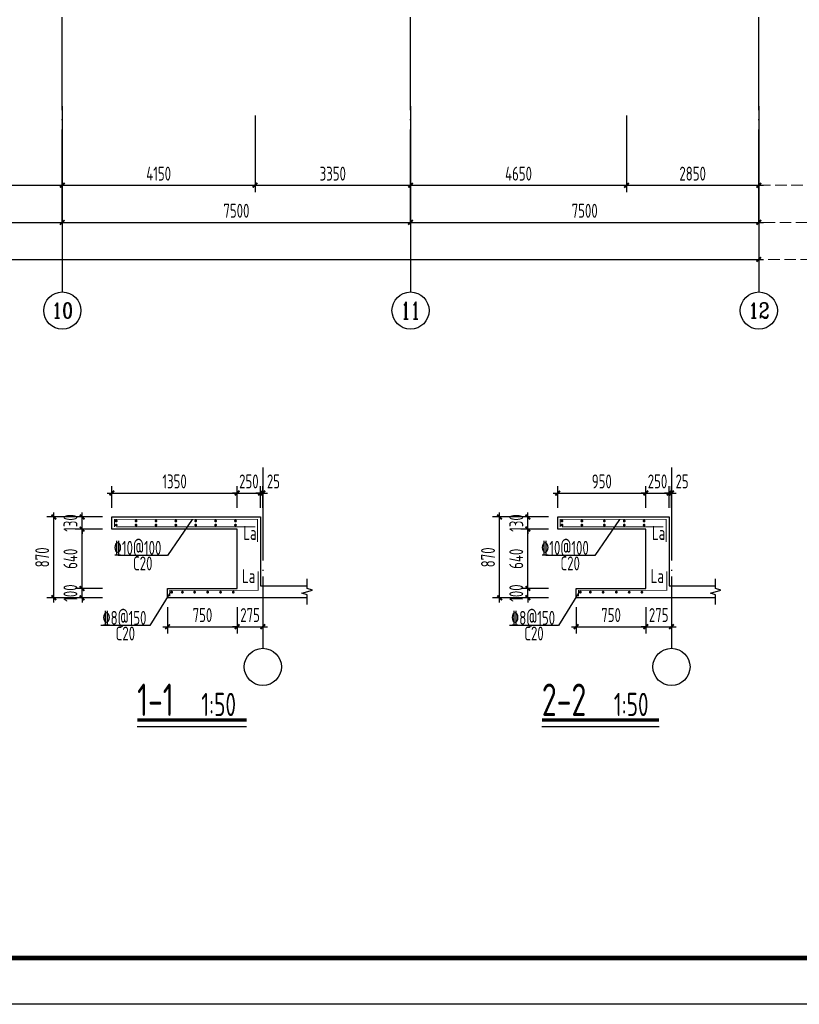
# Model space of a CAD drawing. Extents: x 545107 to 650924, y 150000 to 213805.
# Tile 9 of 15: x 615070 to 631860, y 150000 to 171209. Entities that reach past the tile are written whole.
import ezdxf
from ezdxf.enums import TextEntityAlignment as Align

# ---------------------------------------------------------------- set-up
doc = ezdxf.new("R2010")
doc.units = 0
doc.header["$LTSCALE"] = 1000
doc.linetypes.add('DASH', pattern=[0.35, 0.25, -0.1])
doc.linetypes.add('DOTE', pattern=[2.42, 2, -0.2, 0.02, -0.2])
doc.layers.get('0').update_dxf_attribs({"linetype": 'CONTINUOUS'})
doc.layers.get('Defpoints').update_dxf_attribs({"linetype": 'CONTINUOUS'})
doc.layers.add('A-ASIS', color=115, linetype='DASH', lineweight=0, plot=False)
for name, color, linetype in [('AXIS', 3, 'CONTINUOUS'), ('AXIS_TEXT', 7, 'CONTINUOUS'), ('H-图框', 4, 'CONTINUOUS'), ('PUB_TEXT', 7, 'CONTINUOUS'), ('S-COLU_DE_TEXT', 7, 'CONTINUOUS'), ('S-DIM_SYMB', 3, 'CONTINUOUS'), ('S-DOTE', 253, 'DOTE'), ('S-PUB_DIM', 3, 'CONTINUOUS'), ('S-PUB_TITLE', 4, 'CONTINUOUS'), ('S-REIN', 1, 'CONTINUOUS'), ('S-TEXT', 7, 'CONTINUOUS'), ('S-THIN', 7, 'CONTINUOUS'), ('S-节点详图剖面看线', 7, 'CONTINUOUS')]:
    doc.layers.add(name, color=color, linetype=linetype)
doc.styles.add('_TCH_AXIS', font='COMPLEX', dxfattribs={"bigfont": 'GBCBIG'})
doc.styles.add('COMPLEX', font='COMPLEX')
doc.styles.add('TSSD_DIMENSION_T3', font='tssdeng.shx', dxfattribs={"width": 0.7, "bigfont": 'Tssdchn.shx'})
doc.styles.add('TSSD_Rein', font='tssdeng.shx', dxfattribs={"width": 0.7, "bigfont": 'Tssdchn.shx'})
doc.dimstyles.new('_TCH_ARCH&&100', dxfattribs={"dimtxt": 300, "dimasz": 100, "dimexe": 150, "dimexo": 200, "dimgap": 100, "dimtad": 1, "dimdec": 0, "dimzin": 0, "dimdsep": 46, "dimtxsty": 'TSSD_DIMENSION_T3', "dimblk": 'ARCHTICK', "dimcen": 0.09, "dimdle": 100, "dimclrt": 7, "dimazin": 2, "dimtfac": 1, "dimtdec": 0, "dimtix": 1, "dimtmove": 2, "dimatfit": 3, "dimfxl": 100, "dimtolj": 1, "dimtzin": 0, "dimarcsym": 0})
doc.dimstyles.new('TSSD_100_100&&100', dxfattribs={"dimtxt": 300, "dimasz": 100, "dimexe": 150, "dimexo": 200, "dimgap": 100, "dimtad": 1, "dimdec": 0, "dimzin": 0, "dimdsep": 46, "dimtxsty": 'TSSD_DIMENSION_T3', "dimblk": 'ARCHTICK', "dimcen": 0, "dimdle": 100, "dimclrt": 7, "dimadec": 0, "dimazin": 0, "dimtfac": 1, "dimtdec": 0, "dimtix": 1, "dimtmove": 2, "dimatfit": 3, "dimfxl": 10000, "dimtolj": 1, "dimtzin": 0, "dimarcsym": 0})
doc.dimstyles.new('TSSD_50_100&&100', dxfattribs={"dimtxt": 300, "dimasz": 100, "dimexe": 150, "dimexo": 200, "dimgap": 100, "dimtad": 1, "dimdec": 0, "dimlfac": 0.5, "dimzin": 0, "dimdsep": 46, "dimtxsty": 'TSSD_DIMENSION_T3', "dimblk": 'ARCHTICK', "dimcen": 0, "dimdle": 100, "dimclrt": 7, "dimadec": 0, "dimazin": 0, "dimtfac": 1, "dimtdec": 0, "dimtix": 1, "dimtmove": 2, "dimatfit": 3, "dimfxl": 10000, "dimtolj": 1, "dimtzin": 0, "dimarcsym": 0})

# ---------------------------------------------------------------- blocks, each defined once
blk = doc.blocks.new('_AXISO')
blk.add_circle((0, 0), 0.5)
at = {"layer": 'AXIS_TEXT', "style": 'COMPLEX', "width": 1.041667}
blk.add_attdef('A', text='', height=0.56, dxfattribs=at).set_placement((-0.25, -0.28), (0.25, -0.28), align=Align.FIT)
blk = doc.blocks.new('_ArchTick')
at = {"color": 0, "linetype": 'ByBlock', "const_width": 0.4}
blk.add_lwpolyline([(-0.5, -0.5), (0.5, 0.5)], dxfattribs=at)
blk = doc.blocks.new('*D154')
at = {"layer": 'AXIS', "color": 0, "lineweight": -2, "transparency": 16777216}
for p, q in [((5800, 4550), (5800, 1300)), ((79450, 4550), (79450, 1300)), ((5700, 1450), (79550, 1450))]:
    blk.add_line(p, q, dxfattribs=at)
at = {"layer": 'Defpoints', "color": 0, "transparency": 16777216}
for p in [(5800, 4750), (79450, 4750), (79450, 1450)]:
    blk.add_point(p, dxfattribs=at)
at = {"layer": 'AXIS', "color": 0, "lineweight": -2, "transparency": 16777216, "xscale": 100, "yscale": 100, "zscale": 100, "rotation": 180}
blk.add_blockref('_ArchTick', (5800, 1450), dxfattribs=at)
at = {"layer": 'AXIS', "color": 0, "lineweight": -2, "transparency": 16777216, "xscale": 100, "yscale": 100, "zscale": 100}
blk.add_blockref('_ArchTick', (79450, 1450), dxfattribs=at)
at = {"layer": 'AXIS', "color": 7, "transparency": 16777216, "insert": (42625, 1700), "char_height": 300, "attachment_point": 5, "style": 'TSSD_DIMENSION_T3'}
blk.add_mtext('\\A1;73650', dxfattribs=at)
blk = doc.blocks.new('*D163')
at = {"layer": 'AXIS', "color": 0, "lineweight": -2, "transparency": 16777216}
for p, q in [((56950, 4550), (56950, 2100)), ((64450, 4550), (64450, 2100)), ((56850, 2250), (64550, 2250))]:
    blk.add_line(p, q, dxfattribs=at)
at = {"layer": 'Defpoints', "color": 0, "transparency": 16777216}
for p in [(56950, 4750), (64450, 4750), (64450, 2250)]:
    blk.add_point(p, dxfattribs=at)
at = {"layer": 'AXIS', "color": 0, "lineweight": -2, "transparency": 16777216, "xscale": 100, "yscale": 100, "zscale": 100, "rotation": 180}
blk.add_blockref('_ArchTick', (56950, 2250), dxfattribs=at)
at = {"layer": 'AXIS', "color": 0, "lineweight": -2, "transparency": 16777216, "xscale": 100, "yscale": 100, "zscale": 100}
blk.add_blockref('_ArchTick', (64450, 2250), dxfattribs=at)
at = {"layer": 'AXIS', "color": 7, "transparency": 16777216, "insert": (60700, 2500), "char_height": 300, "attachment_point": 5, "style": 'TSSD_DIMENSION_T3'}
blk.add_mtext('\\A1;7500', dxfattribs=at)
blk = doc.blocks.new('*D164')
at = {"layer": 'AXIS', "color": 0, "lineweight": -2, "transparency": 16777216}
for p, q in [((64450, 4550), (64450, 2100)), ((71950, 4550), (71950, 2100)), ((64350, 2250), (72050, 2250))]:
    blk.add_line(p, q, dxfattribs=at)
at = {"layer": 'Defpoints', "color": 0, "transparency": 16777216}
for p in [(64450, 4750), (71950, 4750), (71950, 2250)]:
    blk.add_point(p, dxfattribs=at)
at = {"layer": 'AXIS', "color": 0, "lineweight": -2, "transparency": 16777216, "xscale": 100, "yscale": 100, "zscale": 100, "rotation": 180}
blk.add_blockref('_ArchTick', (64450, 2250), dxfattribs=at)
at = {"layer": 'AXIS', "color": 0, "lineweight": -2, "transparency": 16777216, "xscale": 100, "yscale": 100, "zscale": 100}
blk.add_blockref('_ArchTick', (71950, 2250), dxfattribs=at)
at = {"layer": 'AXIS', "color": 7, "transparency": 16777216, "insert": (68200, 2500), "char_height": 300, "attachment_point": 5, "style": 'TSSD_DIMENSION_T3'}
blk.add_mtext('\\A1;7500', dxfattribs=at)
blk = doc.blocks.new('*D165')
at = {"layer": 'AXIS', "color": 0, "lineweight": -2, "transparency": 16777216}
for p, q in [((71950, 4550), (71950, 2100)), ((79450, 4550), (79450, 2100)), ((71850, 2250), (79550, 2250))]:
    blk.add_line(p, q, dxfattribs=at)
at = {"layer": 'Defpoints', "color": 0, "transparency": 16777216}
for p in [(71950, 4750), (79450, 4750), (79450, 2250)]:
    blk.add_point(p, dxfattribs=at)
at = {"layer": 'AXIS', "color": 0, "lineweight": -2, "transparency": 16777216, "xscale": 100, "yscale": 100, "zscale": 100, "rotation": 180}
blk.add_blockref('_ArchTick', (71950, 2250), dxfattribs=at)
at = {"layer": 'AXIS', "color": 0, "lineweight": -2, "transparency": 16777216, "xscale": 100, "yscale": 100, "zscale": 100}
blk.add_blockref('_ArchTick', (79450, 2250), dxfattribs=at)
at = {"layer": 'AXIS', "color": 7, "transparency": 16777216, "insert": (75700, 2500), "char_height": 300, "attachment_point": 5, "style": 'TSSD_DIMENSION_T3'}
blk.add_mtext('\\A1;7500', dxfattribs=at)
blk = doc.blocks.new('*D45')
at = {"layer": 'Defpoints', "color": 0, "linetype": 'ByBlock', "transparency": 16777216}
for p in [(625406, 160497), (626656, 160497), (626656, 158757)]:
    blk.add_point(p, dxfattribs=at)
at = {"layer": 'S-TEXT', "color": 0, "linetype": 'ByBlock', "lineweight": -2, "transparency": 16777216}
for p, q in [((625406, 158657), (625406, 160597)), ((626456, 160497), (625256, 160497)), ((626456, 158757), (625256, 158757))]:
    blk.add_line(p, q, dxfattribs=at)
at = {"layer": 'S-TEXT', "color": 0, "linetype": 'ByBlock', "lineweight": -2, "transparency": 16777216, "xscale": 100, "yscale": 100, "zscale": 100}
for p, rotation in [((625406, 160497), 90), ((625406, 158757), 270)]:
    blk.add_blockref('_ArchTick', p, dxfattribs=dict(at, rotation=rotation))
at = {"layer": 'S-TEXT', "color": 7, "linetype": 'ByBlock', "transparency": 16777216, "insert": (625156, 159627), "char_height": 300, "attachment_point": 5, "rotation": 90, "style": 'TSSD_DIMENSION_T3'}
blk.add_mtext('\\A1;870', dxfattribs=at)
blk = doc.blocks.new('*D46')
at = {"layer": 'Defpoints', "color": 0, "linetype": 'ByBlock', "transparency": 16777216}
for p in [(627056, 158757), (628556, 158757), (628556, 158134)]:
    blk.add_point(p, dxfattribs=at)
at = {"layer": 'S-TEXT', "color": 0, "linetype": 'ByBlock', "lineweight": -2, "transparency": 16777216}
for p, q in [((627056, 158557), (627056, 157984)), ((628556, 158557), (628556, 157984)), ((626956, 158134), (628656, 158134))]:
    blk.add_line(p, q, dxfattribs=at)
at = {"layer": 'S-TEXT', "color": 0, "linetype": 'ByBlock', "lineweight": -2, "transparency": 16777216, "xscale": 100, "yscale": 100, "zscale": 100, "rotation": 180}
blk.add_blockref('_ArchTick', (627056, 158134), dxfattribs=at)
at = {"layer": 'S-TEXT', "color": 0, "linetype": 'ByBlock', "lineweight": -2, "transparency": 16777216, "xscale": 100, "yscale": 100, "zscale": 100}
blk.add_blockref('_ArchTick', (628556, 158134), dxfattribs=at)
at = {"layer": 'S-TEXT', "color": 7, "linetype": 'ByBlock', "transparency": 16777216, "insert": (627806, 158384), "char_height": 300, "attachment_point": 5, "style": 'TSSD_DIMENSION_T3'}
blk.add_mtext('\\A1;750', dxfattribs=at)
blk = doc.blocks.new('*D47')
at = {"layer": 'Defpoints', "color": 0, "linetype": 'ByBlock', "transparency": 16777216}
for p in [(628556, 158757), (629106, 158757), (629106, 158134)]:
    blk.add_point(p, dxfattribs=at)
at = {"layer": 'S-TEXT', "color": 0, "linetype": 'ByBlock', "lineweight": -2, "transparency": 16777216}
for p, q in [((628556, 158557), (628556, 157984)), ((629106, 158557), (629106, 157984)), ((628556, 158134), (628456, 158134)), ((628556, 158134), (629106, 158134)), ((629106, 158134), (629206, 158134))]:
    blk.add_line(p, q, dxfattribs=at)
at = {"layer": 'S-TEXT', "color": 0, "linetype": 'ByBlock', "lineweight": -2, "transparency": 16777216, "xscale": 100, "yscale": 100, "zscale": 100}
blk.add_blockref('_ArchTick', (628556, 158134), dxfattribs=at)
at = {"layer": 'S-TEXT', "color": 0, "linetype": 'ByBlock', "lineweight": -2, "transparency": 16777216, "xscale": 100, "yscale": 100, "zscale": 100, "rotation": 180}
blk.add_blockref('_ArchTick', (629106, 158134), dxfattribs=at)
at = {"layer": 'S-TEXT', "color": 7, "linetype": 'ByBlock', "transparency": 16777216, "insert": (628831, 158384), "char_height": 300, "attachment_point": 5, "style": 'TSSD_DIMENSION_T3'}
blk.add_mtext('\\A1;275', dxfattribs=at)
blk = doc.blocks.new('*D48')
at = {"layer": 'Defpoints', "color": 0, "linetype": 'ByBlock', "transparency": 16777216}
for p in [(628556, 161013), (626656, 160497), (628556, 160497)]:
    blk.add_point(p, dxfattribs=at)
at = {"layer": 'S-TEXT', "color": 0, "linetype": 'ByBlock', "lineweight": -2, "transparency": 16777216}
for p, q in [((626556, 161013), (628656, 161013)), ((626656, 160697), (626656, 161163)), ((628556, 160697), (628556, 161163))]:
    blk.add_line(p, q, dxfattribs=at)
at = {"layer": 'S-TEXT', "color": 0, "linetype": 'ByBlock', "lineweight": -2, "transparency": 16777216, "xscale": 100, "yscale": 100, "zscale": 100, "rotation": 180}
blk.add_blockref('_ArchTick', (626656, 161013), dxfattribs=at)
at = {"layer": 'S-TEXT', "color": 0, "linetype": 'ByBlock', "lineweight": -2, "transparency": 16777216, "xscale": 100, "yscale": 100, "zscale": 100}
blk.add_blockref('_ArchTick', (628556, 161013), dxfattribs=at)
at = {"layer": 'S-TEXT', "color": 7, "linetype": 'ByBlock', "transparency": 16777216, "insert": (627606, 161263), "char_height": 300, "attachment_point": 5, "style": 'TSSD_DIMENSION_T3'}
blk.add_mtext('\\A1;950', dxfattribs=at)
blk = doc.blocks.new('*D49')
at = {"layer": 'Defpoints', "color": 0, "linetype": 'ByBlock', "transparency": 16777216}
for p in [(629056, 161013), (628556, 160497), (629056, 160497)]:
    blk.add_point(p, dxfattribs=at)
at = {"layer": 'S-TEXT', "color": 0, "linetype": 'ByBlock', "lineweight": -2, "transparency": 16777216}
for p, q in [((628556, 161013), (628456, 161013)), ((628556, 160697), (628556, 161163)), ((628556, 161013), (629056, 161013)), ((629056, 160697), (629056, 161163)), ((629056, 161013), (629156, 161013))]:
    blk.add_line(p, q, dxfattribs=at)
at = {"layer": 'S-TEXT', "color": 0, "linetype": 'ByBlock', "lineweight": -2, "transparency": 16777216, "xscale": 100, "yscale": 100, "zscale": 100}
blk.add_blockref('_ArchTick', (628556, 161013), dxfattribs=at)
at = {"layer": 'S-TEXT', "color": 0, "linetype": 'ByBlock', "lineweight": -2, "transparency": 16777216, "xscale": 100, "yscale": 100, "zscale": 100, "rotation": 180}
blk.add_blockref('_ArchTick', (629056, 161013), dxfattribs=at)
at = {"layer": 'S-TEXT', "color": 7, "linetype": 'ByBlock', "transparency": 16777216, "insert": (628806, 161263), "char_height": 300, "attachment_point": 5, "style": 'TSSD_DIMENSION_T3'}
blk.add_mtext('\\A1;250', dxfattribs=at)
blk = doc.blocks.new('*D50')
at = {"layer": 'Defpoints', "color": 0, "linetype": 'ByBlock', "transparency": 16777216}
for p in [(629106, 161013), (629056, 160497), (629106, 160497)]:
    blk.add_point(p, dxfattribs=at)
at = {"layer": 'S-TEXT', "color": 0, "linetype": 'ByBlock', "lineweight": -2, "transparency": 16777216}
for p, q in [((629056, 161013), (628956, 161013)), ((629056, 160697), (629056, 161163)), ((629056, 161013), (629106, 161013)), ((629106, 160697), (629106, 161163)), ((629106, 161013), (629206, 161013))]:
    blk.add_line(p, q, dxfattribs=at)
at = {"layer": 'S-TEXT', "color": 0, "linetype": 'ByBlock', "lineweight": -2, "transparency": 16777216, "xscale": 100, "yscale": 100, "zscale": 100}
blk.add_blockref('_ArchTick', (629056, 161013), dxfattribs=at)
at = {"layer": 'S-TEXT', "color": 0, "linetype": 'ByBlock', "lineweight": -2, "transparency": 16777216, "xscale": 100, "yscale": 100, "zscale": 100, "rotation": 180}
blk.add_blockref('_ArchTick', (629106, 161013), dxfattribs=at)
at = {"layer": 'S-TEXT', "color": 7, "linetype": 'ByBlock', "transparency": 16777216, "insert": (629335, 161263), "char_height": 300, "attachment_point": 5, "style": 'TSSD_DIMENSION_T3'}
blk.add_mtext('\\A1;25', dxfattribs=at)
blk = doc.blocks.new('*D51')
at = {"layer": 'Defpoints', "color": 0, "linetype": 'ByBlock', "transparency": 16777216}
for p in [(626014, 158957), (626656, 158957), (626656, 158757)]:
    blk.add_point(p, dxfattribs=at)
at = {"layer": 'S-TEXT', "color": 0, "linetype": 'ByBlock', "lineweight": -2, "transparency": 16777216}
for p, q in [((626456, 158957), (625864, 158957)), ((626014, 158957), (626014, 159057)), ((626014, 158757), (626014, 158957)), ((626456, 158757), (625864, 158757)), ((626014, 158757), (626014, 158657))]:
    blk.add_line(p, q, dxfattribs=at)
at = {"layer": 'S-TEXT', "color": 0, "linetype": 'ByBlock', "lineweight": -2, "transparency": 16777216, "xscale": 100, "yscale": 100, "zscale": 100}
for p, rotation in [((626014, 158957), 270), ((626014, 158757), 90)]:
    blk.add_blockref('_ArchTick', p, dxfattribs=dict(at, rotation=rotation))
at = {"layer": 'S-TEXT', "color": 7, "linetype": 'ByBlock', "transparency": 16777216, "insert": (625764, 158857), "char_height": 300, "attachment_point": 5, "rotation": 90, "style": 'TSSD_DIMENSION_T3'}
blk.add_mtext('\\A1;100', dxfattribs=at)
blk = doc.blocks.new('*D52')
at = {"layer": 'Defpoints', "color": 0, "linetype": 'ByBlock', "transparency": 16777216}
for p in [(626014, 160237), (626656, 160237), (626656, 158957)]:
    blk.add_point(p, dxfattribs=at)
at = {"layer": 'S-TEXT', "color": 0, "linetype": 'ByBlock', "lineweight": -2, "transparency": 16777216}
for p, q in [((626456, 160237), (625864, 160237)), ((626014, 158857), (626014, 160337)), ((626456, 158957), (625864, 158957))]:
    blk.add_line(p, q, dxfattribs=at)
at = {"layer": 'S-TEXT', "color": 0, "linetype": 'ByBlock', "lineweight": -2, "transparency": 16777216, "xscale": 100, "yscale": 100, "zscale": 100}
for p, rotation in [((626014, 160237), 90), ((626014, 158957), 270)]:
    blk.add_blockref('_ArchTick', p, dxfattribs=dict(at, rotation=rotation))
at = {"layer": 'S-TEXT', "color": 7, "linetype": 'ByBlock', "transparency": 16777216, "insert": (625764, 159597), "char_height": 300, "attachment_point": 5, "rotation": 90, "style": 'TSSD_DIMENSION_T3'}
blk.add_mtext('\\A1;640', dxfattribs=at)
blk = doc.blocks.new('*D53')
at = {"layer": 'Defpoints', "color": 0, "linetype": 'ByBlock', "transparency": 16777216}
for p in [(626014, 160497), (626656, 160497), (626656, 160237)]:
    blk.add_point(p, dxfattribs=at)
at = {"layer": 'S-TEXT', "color": 0, "linetype": 'ByBlock', "lineweight": -2, "transparency": 16777216}
for p, q in [((626014, 160497), (626014, 160597)), ((626456, 160497), (625864, 160497)), ((626014, 160237), (626014, 160497)), ((626456, 160237), (625864, 160237)), ((626014, 160237), (626014, 160137))]:
    blk.add_line(p, q, dxfattribs=at)
at = {"layer": 'S-TEXT', "color": 0, "linetype": 'ByBlock', "lineweight": -2, "transparency": 16777216, "xscale": 100, "yscale": 100, "zscale": 100}
for p, rotation in [((626014, 160497), 270), ((626014, 160237), 90)]:
    blk.add_blockref('_ArchTick', p, dxfattribs=dict(at, rotation=rotation))
at = {"layer": 'S-TEXT', "color": 7, "linetype": 'ByBlock', "transparency": 16777216, "insert": (625764, 160367), "char_height": 300, "attachment_point": 5, "rotation": 90, "style": 'TSSD_DIMENSION_T3'}
blk.add_mtext('\\A1;130', dxfattribs=at)
blk = doc.blocks.new('*D64')
at = {"layer": 'Defpoints', "color": 0, "linetype": 'ByBlock', "transparency": 16777216}
for p in [(615805, 160497), (617056, 160497), (617056, 158757)]:
    blk.add_point(p, dxfattribs=at)
at = {"layer": 'S-TEXT', "color": 0, "linetype": 'ByBlock', "lineweight": -2, "transparency": 16777216}
for p, q in [((615805, 158657), (615805, 160597)), ((616856, 160497), (615655, 160497)), ((616856, 158757), (615655, 158757))]:
    blk.add_line(p, q, dxfattribs=at)
at = {"layer": 'S-TEXT', "color": 0, "linetype": 'ByBlock', "lineweight": -2, "transparency": 16777216, "xscale": 100, "yscale": 100, "zscale": 100}
for p, rotation in [((615805, 160497), 90), ((615805, 158757), 270)]:
    blk.add_blockref('_ArchTick', p, dxfattribs=dict(at, rotation=rotation))
at = {"layer": 'S-TEXT', "color": 7, "linetype": 'ByBlock', "transparency": 16777216, "insert": (615555, 159627), "char_height": 300, "attachment_point": 5, "rotation": 90, "style": 'TSSD_DIMENSION_T3'}
blk.add_mtext('\\A1;870', dxfattribs=at)
blk = doc.blocks.new('*D65')
at = {"layer": 'Defpoints', "color": 0, "linetype": 'ByBlock', "transparency": 16777216}
for p in [(618256, 158757), (619756, 158757), (619756, 158134)]:
    blk.add_point(p, dxfattribs=at)
at = {"layer": 'S-TEXT', "color": 0, "linetype": 'ByBlock', "lineweight": -2, "transparency": 16777216}
for p, q in [((618256, 158557), (618256, 157984)), ((619756, 158557), (619756, 157984)), ((618156, 158134), (619856, 158134))]:
    blk.add_line(p, q, dxfattribs=at)
at = {"layer": 'S-TEXT', "color": 0, "linetype": 'ByBlock', "lineweight": -2, "transparency": 16777216, "xscale": 100, "yscale": 100, "zscale": 100, "rotation": 180}
blk.add_blockref('_ArchTick', (618256, 158134), dxfattribs=at)
at = {"layer": 'S-TEXT', "color": 0, "linetype": 'ByBlock', "lineweight": -2, "transparency": 16777216, "xscale": 100, "yscale": 100, "zscale": 100}
blk.add_blockref('_ArchTick', (619756, 158134), dxfattribs=at)
at = {"layer": 'S-TEXT', "color": 7, "linetype": 'ByBlock', "transparency": 16777216, "insert": (619006, 158384), "char_height": 300, "attachment_point": 5, "style": 'TSSD_DIMENSION_T3'}
blk.add_mtext('\\A1;750', dxfattribs=at)
blk = doc.blocks.new('*D66')
at = {"layer": 'Defpoints', "color": 0, "linetype": 'ByBlock', "transparency": 16777216}
for p in [(619756, 158757), (620306, 158757), (620306, 158134)]:
    blk.add_point(p, dxfattribs=at)
at = {"layer": 'S-TEXT', "color": 0, "linetype": 'ByBlock', "lineweight": -2, "transparency": 16777216}
for p, q in [((619756, 158557), (619756, 157984)), ((620306, 158557), (620306, 157984)), ((619756, 158134), (619656, 158134)), ((619756, 158134), (620306, 158134)), ((620306, 158134), (620406, 158134))]:
    blk.add_line(p, q, dxfattribs=at)
at = {"layer": 'S-TEXT', "color": 0, "linetype": 'ByBlock', "lineweight": -2, "transparency": 16777216, "xscale": 100, "yscale": 100, "zscale": 100}
blk.add_blockref('_ArchTick', (619756, 158134), dxfattribs=at)
at = {"layer": 'S-TEXT', "color": 0, "linetype": 'ByBlock', "lineweight": -2, "transparency": 16777216, "xscale": 100, "yscale": 100, "zscale": 100, "rotation": 180}
blk.add_blockref('_ArchTick', (620306, 158134), dxfattribs=at)
at = {"layer": 'S-TEXT', "color": 7, "linetype": 'ByBlock', "transparency": 16777216, "insert": (620031, 158384), "char_height": 300, "attachment_point": 5, "style": 'TSSD_DIMENSION_T3'}
blk.add_mtext('\\A1;275', dxfattribs=at)
blk = doc.blocks.new('*D67')
at = {"layer": 'Defpoints', "color": 0, "linetype": 'ByBlock', "transparency": 16777216}
for p in [(619756, 161013), (617056, 160497), (619756, 160497)]:
    blk.add_point(p, dxfattribs=at)
at = {"layer": 'S-TEXT', "color": 0, "linetype": 'ByBlock', "lineweight": -2, "transparency": 16777216}
for p, q in [((616956, 161013), (619856, 161013)), ((617056, 160697), (617056, 161163)), ((619756, 160697), (619756, 161163))]:
    blk.add_line(p, q, dxfattribs=at)
at = {"layer": 'S-TEXT', "color": 0, "linetype": 'ByBlock', "lineweight": -2, "transparency": 16777216, "xscale": 100, "yscale": 100, "zscale": 100, "rotation": 180}
blk.add_blockref('_ArchTick', (617056, 161013), dxfattribs=at)
at = {"layer": 'S-TEXT', "color": 0, "linetype": 'ByBlock', "lineweight": -2, "transparency": 16777216, "xscale": 100, "yscale": 100, "zscale": 100}
blk.add_blockref('_ArchTick', (619756, 161013), dxfattribs=at)
at = {"layer": 'S-TEXT', "color": 7, "linetype": 'ByBlock', "transparency": 16777216, "insert": (618406, 161263), "char_height": 300, "attachment_point": 5, "style": 'TSSD_DIMENSION_T3'}
blk.add_mtext('\\A1;1350', dxfattribs=at)
blk = doc.blocks.new('*D68')
at = {"layer": 'Defpoints', "color": 0, "linetype": 'ByBlock', "transparency": 16777216}
for p in [(620256, 161013), (619756, 160497), (620256, 160497)]:
    blk.add_point(p, dxfattribs=at)
at = {"layer": 'S-TEXT', "color": 0, "linetype": 'ByBlock', "lineweight": -2, "transparency": 16777216}
for p, q in [((619756, 161013), (619656, 161013)), ((619756, 160697), (619756, 161163)), ((619756, 161013), (620256, 161013)), ((620256, 160697), (620256, 161163)), ((620256, 161013), (620356, 161013))]:
    blk.add_line(p, q, dxfattribs=at)
at = {"layer": 'S-TEXT', "color": 0, "linetype": 'ByBlock', "lineweight": -2, "transparency": 16777216, "xscale": 100, "yscale": 100, "zscale": 100}
blk.add_blockref('_ArchTick', (619756, 161013), dxfattribs=at)
at = {"layer": 'S-TEXT', "color": 0, "linetype": 'ByBlock', "lineweight": -2, "transparency": 16777216, "xscale": 100, "yscale": 100, "zscale": 100, "rotation": 180}
blk.add_blockref('_ArchTick', (620256, 161013), dxfattribs=at)
at = {"layer": 'S-TEXT', "color": 7, "linetype": 'ByBlock', "transparency": 16777216, "insert": (620006, 161263), "char_height": 300, "attachment_point": 5, "style": 'TSSD_DIMENSION_T3'}
blk.add_mtext('\\A1;250', dxfattribs=at)
blk = doc.blocks.new('*D69')
at = {"layer": 'Defpoints', "color": 0, "linetype": 'ByBlock', "transparency": 16777216}
for p in [(620306, 161013), (620256, 160497), (620306, 160497)]:
    blk.add_point(p, dxfattribs=at)
at = {"layer": 'S-TEXT', "color": 0, "linetype": 'ByBlock', "lineweight": -2, "transparency": 16777216}
for p, q in [((620256, 161013), (620156, 161013)), ((620256, 160697), (620256, 161163)), ((620256, 161013), (620306, 161013)), ((620306, 160697), (620306, 161163)), ((620306, 161013), (620406, 161013))]:
    blk.add_line(p, q, dxfattribs=at)
at = {"layer": 'S-TEXT', "color": 0, "linetype": 'ByBlock', "lineweight": -2, "transparency": 16777216, "xscale": 100, "yscale": 100, "zscale": 100}
blk.add_blockref('_ArchTick', (620256, 161013), dxfattribs=at)
at = {"layer": 'S-TEXT', "color": 0, "linetype": 'ByBlock', "lineweight": -2, "transparency": 16777216, "xscale": 100, "yscale": 100, "zscale": 100, "rotation": 180}
blk.add_blockref('_ArchTick', (620306, 161013), dxfattribs=at)
at = {"layer": 'S-TEXT', "color": 7, "linetype": 'ByBlock', "transparency": 16777216, "insert": (620535, 161263), "char_height": 300, "attachment_point": 5, "style": 'TSSD_DIMENSION_T3'}
blk.add_mtext('\\A1;25', dxfattribs=at)
blk = doc.blocks.new('*D70')
at = {"layer": 'Defpoints', "color": 0, "linetype": 'ByBlock', "transparency": 16777216}
for p in [(616413, 158957), (617056, 158957), (617056, 158757)]:
    blk.add_point(p, dxfattribs=at)
at = {"layer": 'S-TEXT', "color": 0, "linetype": 'ByBlock', "lineweight": -2, "transparency": 16777216}
for p, q in [((616856, 158957), (616263, 158957)), ((616413, 158957), (616413, 159057)), ((616413, 158757), (616413, 158957)), ((616856, 158757), (616263, 158757)), ((616413, 158757), (616413, 158657))]:
    blk.add_line(p, q, dxfattribs=at)
at = {"layer": 'S-TEXT', "color": 0, "linetype": 'ByBlock', "lineweight": -2, "transparency": 16777216, "xscale": 100, "yscale": 100, "zscale": 100}
for p, rotation in [((616413, 158957), 270), ((616413, 158757), 90)]:
    blk.add_blockref('_ArchTick', p, dxfattribs=dict(at, rotation=rotation))
at = {"layer": 'S-TEXT', "color": 7, "linetype": 'ByBlock', "transparency": 16777216, "insert": (616163, 158857), "char_height": 300, "attachment_point": 5, "rotation": 90, "style": 'TSSD_DIMENSION_T3'}
blk.add_mtext('\\A1;100', dxfattribs=at)
blk = doc.blocks.new('*D71')
at = {"layer": 'Defpoints', "color": 0, "linetype": 'ByBlock', "transparency": 16777216}
for p in [(616413, 160237), (617056, 160237), (617056, 158957)]:
    blk.add_point(p, dxfattribs=at)
at = {"layer": 'S-TEXT', "color": 0, "linetype": 'ByBlock', "lineweight": -2, "transparency": 16777216}
for p, q in [((616856, 160237), (616263, 160237)), ((616413, 158857), (616413, 160337)), ((616856, 158957), (616263, 158957))]:
    blk.add_line(p, q, dxfattribs=at)
at = {"layer": 'S-TEXT', "color": 0, "linetype": 'ByBlock', "lineweight": -2, "transparency": 16777216, "xscale": 100, "yscale": 100, "zscale": 100}
for p, rotation in [((616413, 160237), 90), ((616413, 158957), 270)]:
    blk.add_blockref('_ArchTick', p, dxfattribs=dict(at, rotation=rotation))
at = {"layer": 'S-TEXT', "color": 7, "linetype": 'ByBlock', "transparency": 16777216, "insert": (616163, 159597), "char_height": 300, "attachment_point": 5, "rotation": 90, "style": 'TSSD_DIMENSION_T3'}
blk.add_mtext('\\A1;640', dxfattribs=at)
blk = doc.blocks.new('*D72')
at = {"layer": 'Defpoints', "color": 0, "linetype": 'ByBlock', "transparency": 16777216}
for p in [(616413, 160497), (617056, 160497), (617056, 160237)]:
    blk.add_point(p, dxfattribs=at)
at = {"layer": 'S-TEXT', "color": 0, "linetype": 'ByBlock', "lineweight": -2, "transparency": 16777216}
for p, q in [((616413, 160497), (616413, 160597)), ((616856, 160497), (616263, 160497)), ((616413, 160237), (616413, 160497)), ((616856, 160237), (616263, 160237)), ((616413, 160237), (616413, 160137))]:
    blk.add_line(p, q, dxfattribs=at)
at = {"layer": 'S-TEXT', "color": 0, "linetype": 'ByBlock', "lineweight": -2, "transparency": 16777216, "xscale": 100, "yscale": 100, "zscale": 100}
for p, rotation in [((616413, 160497), 270), ((616413, 160237), 90)]:
    blk.add_blockref('_ArchTick', p, dxfattribs=dict(at, rotation=rotation))
at = {"layer": 'S-TEXT', "color": 7, "linetype": 'ByBlock', "transparency": 16777216, "insert": (616163, 160367), "char_height": 300, "attachment_point": 5, "rotation": 90, "style": 'TSSD_DIMENSION_T3'}
blk.add_mtext('\\A1;130', dxfattribs=at)
blk = doc.blocks.new('*D128')
at = {"layer": 'Defpoints', "color": 0, "transparency": 16777216}
for p in [(612238, 169343), (615988, 169343), (615988, 167643)]:
    blk.add_point(p, dxfattribs=at)
at = {"layer": 'S-PUB_DIM', "color": 0, "lineweight": -2, "transparency": 16777216}
for p, q in [((612238, 169143), (612238, 167493)), ((615988, 169143), (615988, 167493)), ((612138, 167643), (616088, 167643))]:
    blk.add_line(p, q, dxfattribs=at)
at = {"layer": 'S-PUB_DIM', "color": 0, "lineweight": -2, "transparency": 16777216, "xscale": 100, "yscale": 100, "zscale": 100, "rotation": 180}
blk.add_blockref('_ArchTick', (612238, 167643), dxfattribs=at)
at = {"layer": 'S-PUB_DIM', "color": 0, "lineweight": -2, "transparency": 16777216, "xscale": 100, "yscale": 100, "zscale": 100}
blk.add_blockref('_ArchTick', (615988, 167643), dxfattribs=at)
at = {"layer": 'S-PUB_DIM', "color": 7, "transparency": 16777216, "insert": (614113, 167893), "char_height": 300, "attachment_point": 5, "style": 'TSSD_DIMENSION_T3'}
blk.add_mtext('\\A1;3750', dxfattribs=at)
blk = doc.blocks.new('*D129')
at = {"layer": 'Defpoints', "color": 0, "transparency": 16777216}
for p in [(615988, 169343), (620138, 169343), (620138, 167643)]:
    blk.add_point(p, dxfattribs=at)
at = {"layer": 'S-PUB_DIM', "color": 0, "lineweight": -2, "transparency": 16777216}
for p, q in [((615988, 169143), (615988, 167493)), ((620138, 169143), (620138, 167493)), ((615888, 167643), (620238, 167643))]:
    blk.add_line(p, q, dxfattribs=at)
at = {"layer": 'S-PUB_DIM', "color": 0, "lineweight": -2, "transparency": 16777216, "xscale": 100, "yscale": 100, "zscale": 100, "rotation": 180}
blk.add_blockref('_ArchTick', (615988, 167643), dxfattribs=at)
at = {"layer": 'S-PUB_DIM', "color": 0, "lineweight": -2, "transparency": 16777216, "xscale": 100, "yscale": 100, "zscale": 100}
blk.add_blockref('_ArchTick', (620138, 167643), dxfattribs=at)
at = {"layer": 'S-PUB_DIM', "color": 7, "transparency": 16777216, "insert": (618063, 167893), "char_height": 300, "attachment_point": 5, "style": 'TSSD_DIMENSION_T3'}
blk.add_mtext('\\A1;4150', dxfattribs=at)
blk = doc.blocks.new('*D130')
at = {"layer": 'Defpoints', "color": 0, "transparency": 16777216}
for p in [(620138, 169343), (623488, 169343), (623488, 167643)]:
    blk.add_point(p, dxfattribs=at)
at = {"layer": 'S-PUB_DIM', "color": 0, "lineweight": -2, "transparency": 16777216}
for p, q in [((620138, 169143), (620138, 167493)), ((623488, 169143), (623488, 167493)), ((620038, 167643), (623588, 167643))]:
    blk.add_line(p, q, dxfattribs=at)
at = {"layer": 'S-PUB_DIM', "color": 0, "lineweight": -2, "transparency": 16777216, "xscale": 100, "yscale": 100, "zscale": 100, "rotation": 180}
blk.add_blockref('_ArchTick', (620138, 167643), dxfattribs=at)
at = {"layer": 'S-PUB_DIM', "color": 0, "lineweight": -2, "transparency": 16777216, "xscale": 100, "yscale": 100, "zscale": 100}
blk.add_blockref('_ArchTick', (623488, 167643), dxfattribs=at)
at = {"layer": 'S-PUB_DIM', "color": 7, "transparency": 16777216, "insert": (621813, 167893), "char_height": 300, "attachment_point": 5, "style": 'TSSD_DIMENSION_T3'}
blk.add_mtext('\\A1;3350', dxfattribs=at)
blk = doc.blocks.new('*D131')
at = {"layer": 'Defpoints', "color": 0, "transparency": 16777216}
for p in [(623488, 169343), (628138, 169343), (628138, 167643)]:
    blk.add_point(p, dxfattribs=at)
at = {"layer": 'S-PUB_DIM', "color": 0, "lineweight": -2, "transparency": 16777216}
for p, q in [((623488, 169143), (623488, 167493)), ((628138, 169143), (628138, 167493)), ((623388, 167643), (628238, 167643))]:
    blk.add_line(p, q, dxfattribs=at)
at = {"layer": 'S-PUB_DIM', "color": 0, "lineweight": -2, "transparency": 16777216, "xscale": 100, "yscale": 100, "zscale": 100, "rotation": 180}
blk.add_blockref('_ArchTick', (623488, 167643), dxfattribs=at)
at = {"layer": 'S-PUB_DIM', "color": 0, "lineweight": -2, "transparency": 16777216, "xscale": 100, "yscale": 100, "zscale": 100}
blk.add_blockref('_ArchTick', (628138, 167643), dxfattribs=at)
at = {"layer": 'S-PUB_DIM', "color": 7, "transparency": 16777216, "insert": (625813, 167893), "char_height": 300, "attachment_point": 5, "style": 'TSSD_DIMENSION_T3'}
blk.add_mtext('\\A1;4650', dxfattribs=at)
blk = doc.blocks.new('*D132')
at = {"layer": 'Defpoints', "color": 0, "transparency": 16777216}
for p in [(628138, 169343), (630988, 169343), (630988, 167643)]:
    blk.add_point(p, dxfattribs=at)
at = {"layer": 'S-PUB_DIM', "color": 0, "lineweight": -2, "transparency": 16777216}
for p, q in [((628138, 169143), (628138, 167493)), ((630988, 169143), (630988, 167493)), ((628038, 167643), (631088, 167643))]:
    blk.add_line(p, q, dxfattribs=at)
at = {"layer": 'S-PUB_DIM', "color": 0, "lineweight": -2, "transparency": 16777216, "xscale": 100, "yscale": 100, "zscale": 100, "rotation": 180}
blk.add_blockref('_ArchTick', (628138, 167643), dxfattribs=at)
at = {"layer": 'S-PUB_DIM', "color": 0, "lineweight": -2, "transparency": 16777216, "xscale": 100, "yscale": 100, "zscale": 100}
blk.add_blockref('_ArchTick', (630988, 167643), dxfattribs=at)
at = {"layer": 'S-PUB_DIM', "color": 7, "transparency": 16777216, "insert": (629563, 167893), "char_height": 300, "attachment_point": 5, "style": 'TSSD_DIMENSION_T3'}
blk.add_mtext('\\A1;2850', dxfattribs=at)
blk = doc.blocks.new('A$C338D70EA')
at = {"layer": 'A-ASIS'}
for points in [[(83750, 1450), (1500, 1450), (1500, 37189.7), (83750, 37189.7)], [(82950, 2250), (2300, 2250), (2300, 36389.7), (82950, 36389.7)], [(82150, 3050), (3100, 3050), (3100, 35589.7), (82150, 35589.7)]]:
    blk.add_lwpolyline(points, close=True, dxfattribs=at)
at = {"layer": 'AXIS'}
for p, q in [((64450, 4750), (64450, 750)), ((71950, 4750), (71950, 750)), ((79450, 4750), (79450, 750))]:
    blk.add_line(p, q, dxfattribs=at)
at = {"layer": 'S-DOTE', "linetype": 'DOTE'}
for p, q in [((64450, 2250), (64450, 34114.7)), ((71950, 2250), (71950, 34114.7)), ((79450, 2250), (79450, 34114.7))]:
    blk.add_line(p, q, dxfattribs=at)
at = {"layer": 'AXIS'}
ref = blk.add_blockref('_AXISO', (64450, 350), dxfattribs=dict(at, xscale=800, yscale=800, zscale=800))
ref.add_attrib('A', '10', dxfattribs={"layer": 'AXIS_TEXT', "height": 328.45, "style": '_TCH_AXIS'}).set_placement((64223.2, 185.8), (64676.8, 185.8), align=Align.FIT)
ref = blk.add_blockref('_AXISO', (71950, 350), dxfattribs=dict(at, xscale=800, yscale=800, zscale=800))
ref.add_attrib('A', '11', dxfattribs={"layer": 'AXIS_TEXT', "height": 368.76, "style": '_TCH_AXIS'}).set_placement((71739.3, 165.6), (72160.7, 165.6), align=Align.FIT)
ref = blk.add_blockref('_AXISO', (79450, 350), dxfattribs=dict(at, xscale=800, yscale=800, zscale=800))
ref.add_attrib('A', '12', dxfattribs={"layer": 'AXIS_TEXT', "height": 328.45, "style": '_TCH_AXIS'}).set_placement((79223.2, 185.8), (79676.8, 185.8), align=Align.FIT)
for p1, p2, distance, picture, middle in [((5800, 4750), (79450, 4750), -3300, '*D154', (42625, 1700)), ((56950, 4750), (64450, 4750), -2500, '*D163', (60700, 2500)), ((64450, 4750), (71950, 4750), -2500, '*D164', (68200, 2500)), ((71950, 4750), (79450, 4750), -2500, '*D165', (75700, 2500))]:
    dim = blk.add_aligned_dim(p1=p1, p2=p2, distance=distance, dimstyle='_TCH_ARCH&&100', dxfattribs=at)
    dim.commit()
    dim.dimension.update_dxf_attribs({"geometry": picture, "text_midpoint": middle})

msp = doc.modelspace()

# ---------------------------------------------------------------- linework, layer by layer
at = {"layer": 'AXIS'}
for p, q in [((620306, 159212), (620306, 157668)), ((629106.3, 159212), (629106.3, 157668))]:
    msp.add_line(p, q, dxfattribs=at)
at = {"layer": 'H-图框', "color": 3}
msp.add_lwpolyline([(545107, 150000), (545107, 209400), (650232, 209400), (650232, 150000)], close=True, dxfattribs=at)
at = {"layer": 'S-COLU_DE_TEXT'}
for points in [[(618781.7, 160446.3), (618250.3, 159667), (617192.5, 159667)], [(627986.9, 160446.3), (627455.5, 159667), (626397.7, 159667)], [(618303.4, 158854), (617875, 158157.7), (616817.2, 158157.7)], [(627103.7, 158854), (626675.2, 158157.7), (625617.4, 158157.7)]]:
    msp.add_lwpolyline(points, dxfattribs=at)
at = {"layer": 'S-DIM_SYMB', "const_width": 70}
for points in [[(617600.1, 156123.2), (619956.2, 156123.2)], [(626315.5, 156123.2), (628841.3, 156123.2)]]:
    msp.add_lwpolyline(points, dxfattribs=at)
at = {"layer": 'S-DIM_SYMB'}
for points in [[(617600.1, 155983.2), (619956.2, 155983.2)], [(626315.5, 155983.2), (628841.3, 155983.2)]]:
    msp.add_lwpolyline(points, dxfattribs=at)
at = {"layer": 'S-DOTE', "linetype": 'DOTE'}
for points in [[(620306, 161560.3), (620306, 157969.9)], [(629106.3, 161560.3), (629106.3, 157969.9)]]:
    msp.add_lwpolyline(points, dxfattribs=at)
at = {"layer": 'S-PUB_TITLE', "linetype": 'ByBlock', "const_width": 100}
msp.add_lwpolyline([(547607, 151000), (547607, 208400), (649232, 208400), (649232, 151000)], close=True, dxfattribs=at)
at = {"layer": 'S-REIN', "const_width": 20}
for points in [[(617109.4, 160282.9), (617109.4, 160446.3), (620190.2, 160446.3), (620190.2, 159954.9)], [(626709.6, 160282.9), (626709.6, 160446.3), (628990.5, 160446.3), (628990.5, 159954.9)], [(617150.1, 160287.2), (620143.4, 160287.2), (620143.4, 160287.2)], [(626750.4, 160287.2), (628933.6, 160287.2), (628933.6, 160287.2)], [(618303.4, 158791.5), (618303.4, 158916.4), (620206, 158916.4), (620206, 159326.1)], [(627103.7, 158791.5), (627103.7, 158916.4), (629006.2, 158916.4), (629006.2, 159326.1)]]:
    msp.add_lwpolyline(points, dxfattribs=at)
at = {"layer": 'S-REIN', "const_width": 30}
for points in [[(617133.9, 160411, 1), (617163.9, 160411, 1)], [(617133.9, 160322.6, 1), (617163.9, 160322.6, 1)], [(617561.9, 160411, 1), (617591.9, 160411, 1)], [(617561.9, 160322.6, 1), (617591.9, 160322.6, 1)], [(617990, 160411, 1), (618020, 160411, 1)], [(617990, 160322.6, 1), (618020, 160322.6, 1)], [(618418, 160411, 1), (618448, 160411, 1)], [(618418, 160322.6, 1), (618448, 160322.6, 1)], [(618846, 160411, 1), (618876, 160411, 1)], [(618846, 160322.6, 1), (618876, 160322.6, 1)], [(619274.1, 160411, 1), (619304.1, 160411, 1)], [(619274.1, 160322.6, 1), (619304.1, 160322.6, 1)], [(619702.1, 160411, 1), (619732.1, 160411, 1)], [(619702.1, 160322.6, 1), (619732.1, 160322.6, 1)], [(626734.2, 160411, 1), (626764.2, 160411, 1)], [(626734.2, 160322.6, 1), (626764.2, 160322.6, 1)], [(627162.2, 160411, 1), (627192.2, 160411, 1)], [(627162.2, 160322.6, 1), (627192.2, 160322.6, 1)], [(627646.3, 160411, 1), (627676.3, 160411, 1)], [(627646.3, 160322.6, 1), (627676.3, 160322.6, 1)], [(628074.3, 160411, 1), (628104.3, 160411, 1)], [(628074.3, 160322.6, 1), (628104.3, 160322.6, 1)], [(628502.4, 160411, 1), (628532.4, 160411, 1)], [(628502.4, 160322.6, 1), (628532.4, 160322.6, 1)], [(618329.1, 158877.2, 1), (618359.1, 158877.2, 1)], [(618560.3, 158877.2, 1), (618590.3, 158877.2, 1)], [(618821.5, 158877.2, 1), (618851.5, 158877.2, 1)], [(619104.1, 158877.2, 1), (619134.1, 158877.2, 1)], [(619380.6, 158877.2, 1), (619410.6, 158877.2, 1)], [(619654, 158877.2, 1), (619684, 158877.2, 1)], [(627129.4, 158877.2, 1), (627159.4, 158877.2, 1)], [(627344.9, 158877.2, 1), (627374.9, 158877.2, 1)], [(627620.1, 158877.2, 1), (627650.1, 158877.2, 1)], [(627904.3, 158877.2, 1), (627934.3, 158877.2, 1)], [(628180.9, 158877.2, 1), (628210.9, 158877.2, 1)], [(628454.3, 158877.2, 1), (628484.3, 158877.2, 1)]]:
    msp.add_lwpolyline(points, format="xyb", close=True, dxfattribs=at)
at = {"layer": 'S-THIN'}
for points in [[(621258, 158611.2), (621258, 158819.2), (621143.6, 158855.6), (621372.4, 158918), (621258, 158954.4), (621258, 159162.4)], [(630058.2, 158611.2), (630058.2, 158819.2), (629943.8, 158855.6), (630172.6, 158918), (630058.2, 158954.4), (630058.2, 159162.4)]]:
    msp.add_lwpolyline(points, dxfattribs=at)
at = {"layer": 'S-节点详图剖面看线'}
for points in [[(621258, 158756.8), (618256, 158756.8), (618256, 158956.8), (619756, 158956.8), (619756, 160236.8), (617056, 160236.8), (617056, 160496.8), (620256, 160496.8), (620256, 159016.8), (621258, 159016.8)], [(630058.2, 158756.8), (627056.3, 158756.8), (627056.3, 158956.8), (628556.3, 158956.8), (628556.3, 160236.8), (626656.3, 160236.8), (626656.3, 160496.8), (629056.3, 160496.8), (629056.3, 159016.8), (630058.2, 159016.8)]]:
    msp.add_lwpolyline(points, dxfattribs=at)

# ---------------------------------------------------------------- block references
at = {"layer": 'AXIS', "xscale": 800, "yscale": 800, "zscale": 800}
for p in [(620306, 157268), (629106.3, 157268)]:
    msp.add_blockref('_AXISO', p, dxfattribs=at)
at = {"layer": 'S-TEXT', "linetype": 'ByBlock'}
msp.add_blockref('A$C338D70EA', (551537.6, 164593.5), dxfattribs=at)

# ---------------------------------------------------------------- texts
at = {"layer": 'PUB_TEXT', "color": 6, "style": 'TSSD_Rein', "width": 0.7}
for s, height, p in [('1-1', 700, (617600.1, 156209.4)), ('2-2', 700, (626315.5, 156209.4)), ('1:50', 500, (618981.2, 156209.4)), ('1:50', 500, (627866.3, 156209.4))]:
    msp.add_text(s, height=height, dxfattribs=at).set_placement(p)
at = {"layer": 'S-COLU_DE_TEXT', "style": 'TSSD_Rein', "width": 0.7}
for s, p in [('%%13210@100', (617091.5, 159683.2)), ('%%13210@100', (626296.6, 159683.2)), ('C20', (617511.9, 159347.1)), ('C20', (626717, 159347.1)), ('%%1328@150', (616847.8, 158173.9)), ('%%1328@150', (625648.1, 158173.9)), ('C20', (617136.6, 157837.8)), ('C20', (625936.8, 157837.8))]:
    msp.add_text(s, height=300, dxfattribs=at).set_placement(p)
at = {"layer": 'S-TEXT', "ltscale": 99, "style": 'TSSD_Rein', "width": 0.7}
for p in [(619886.8, 160003.9), (628687.1, 160003.9), (619859, 159073.3), (628659.2, 159073.3)]:
    msp.add_text('La', height=300, dxfattribs=at).set_placement(p)

# ---------------------------------------------------------------- dimensions: what is measured, and where the dimension line sits
at = {"layer": 'S-PUB_DIM'}
for p1, p2, picture, middle in [((612237.6, 169343.5), (615987.6, 169343.5), '*D128', (614112.6, 167893.5)), ((615987.6, 169343.5), (620137.6, 169343.5), '*D129', (618062.6, 167893.5)), ((620137.6, 169343.5), (623487.6, 169343.5), '*D130', (621812.6, 167893.5)), ((623487.6, 169343.5), (628137.6, 169343.5), '*D131', (625812.6, 167893.5)), ((628137.6, 169343.5), (630987.6, 169343.5), '*D132', (629562.6, 167893.5))]:
    dim = msp.add_aligned_dim(p1=p1, p2=p2, distance=-1700, dimstyle='TSSD_100_100&&100', dxfattribs=at)
    dim.commit()
    dim.dimension.update_dxf_attribs({"geometry": picture, "text_midpoint": middle})
at = {"layer": 'S-TEXT', "color": 3, "linetype": 'ByBlock'}
for p1, p2, distance, picture, middle in [((617056, 160496.8), (619756, 160496.8), 516.1, '*D67', (618406, 161262.9)), ((619756, 160496.8), (620256, 160496.8), 516.1, '*D68', (620006, 161262.9)), ((626656.3, 160496.8), (628556.3, 160496.8), 516.1, '*D48', (627606.3, 161262.9)), ((628556.3, 160496.8), (629056.3, 160496.8), 516.1, '*D49', (628806.3, 161262.9)), ((617056, 158756.8), (617056, 160496.8), 1250.6, '*D64', (615555.4, 159626.8)), ((617056, 160236.8), (617056, 160496.8), 642.6, '*D72', (616163.4, 160366.8)), ((626656.3, 158756.8), (626656.3, 160496.8), 1250.6, '*D45', (625155.7, 159626.8)), ((626656.3, 160236.8), (626656.3, 160496.8), 642.6, '*D53', (625763.6, 160366.8)), ((617056, 158956.8), (617056, 160236.8), 642.6, '*D71', (616163.4, 159596.8)), ((626656.3, 158956.8), (626656.3, 160236.8), 642.6, '*D52', (625763.6, 159596.8)), ((617056, 158756.8), (617056, 158956.8), 642.6, '*D70', (616163.4, 158856.8)), ((626656.3, 158756.8), (626656.3, 158956.8), 642.6, '*D51', (625763.6, 158856.8)), ((618256, 158756.8), (619756, 158756.8), -622.9, '*D65', (619006, 158384)), ((619756, 158756.8), (620306, 158756.8), -622.9, '*D66', (620031, 158384)), ((627056.3, 158756.8), (628556.3, 158756.8), -622.9, '*D46', (627806.3, 158384)), ((628556.3, 158756.8), (629106.3, 158756.8), -622.9, '*D47', (628831.3, 158384))]:
    dim = msp.add_aligned_dim(p1=p1, p2=p2, distance=distance, dimstyle='TSSD_50_100&&100', dxfattribs=at)
    dim.commit()
    dim.dimension.update_dxf_attribs({"geometry": picture, "text_midpoint": middle})
for base, p1, p2, picture, middle in [((620306, 161012.9), (620256, 160496.8), (620306, 160496.8), '*D69', (620535.1, 161262.9)), ((629106.3, 161012.9), (629056.3, 160496.8), (629106.3, 160496.8), '*D50', (629335.4, 161262.9))]:
    dim = msp.add_linear_dim(base=base, p1=p1, p2=p2, angle=0, dimstyle='TSSD_50_100&&100', dxfattribs=at)
    dim.commit()
    dim.dimension.update_dxf_attribs({"geometry": picture, "text_midpoint": middle, "dimtype": 129})

doc.saveas('drawing.dxf')
